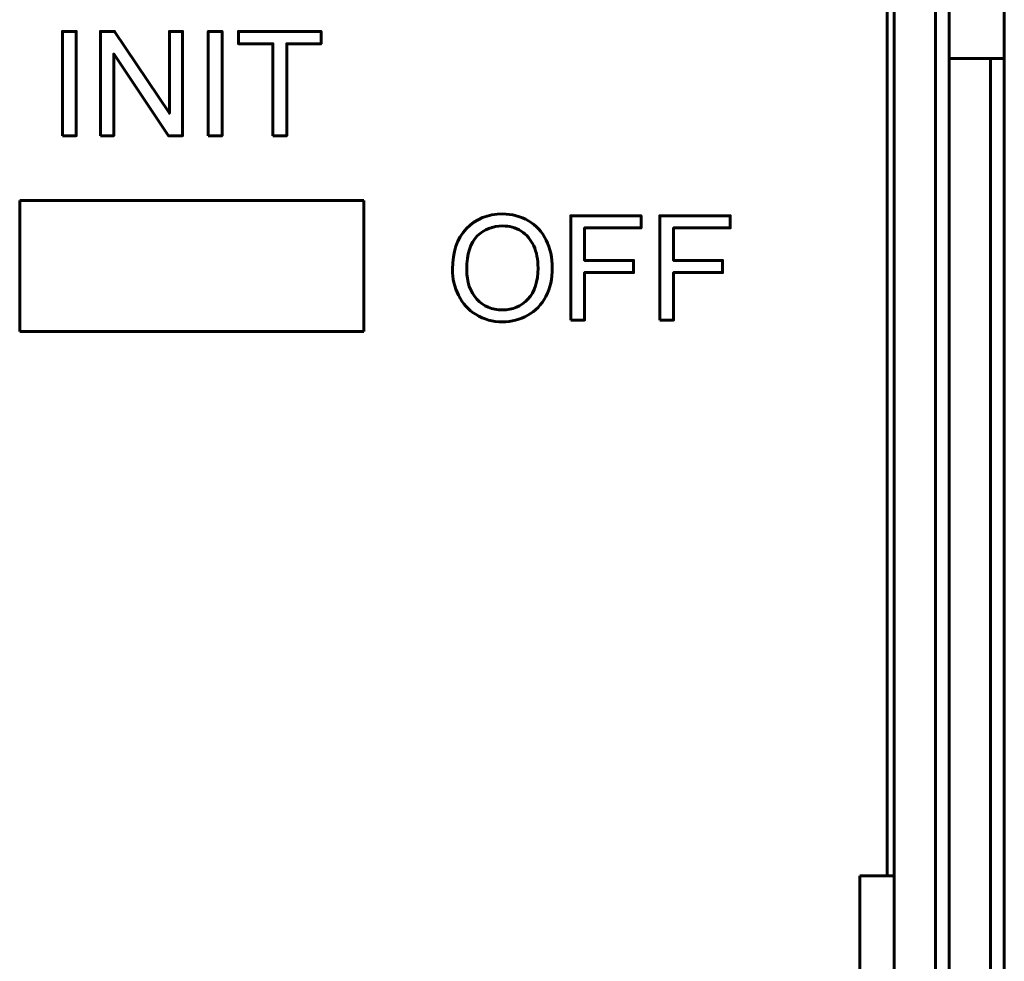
# Model space of a CAD drawing. Header units: millimetres. Extents: x -13 to 39, y -19 to 89.
# Tile 13 of 15: x 25 to 39, y 48 to 62. Entities that reach past the tile are written whole.
import ezdxf

# ---------------------------------------------------------------- set-up
doc = ezdxf.new("R2010")
doc.units = ezdxf.units.MM
doc.linetypes.add('K5LT_BASIC', pattern=[0])

msp = doc.modelspace()

# ---------------------------------------------------------------- linework, layer by layer
at = {"color": 150, "linetype": 'K5LT_BASIC', "lineweight": 60, "true_color": 0x0080ff}
for p, q in [((37.239, 49.238), (37.239, 71.638)), ((37.339, 49.238), (37.339, 66.558)), ((37.939, 66.558), (37.939, 46.338)), ((38.139, 46.03), (38.139, 66.302)), ((38.939, 61.118), (38.939, 66.238)), ((38.139, 61.118), (38.739, 61.118)), ((38.939, 61.118), (38.739, 61.118)), ((38.739, 61.118), (38.739, 8.557)), ((38.939, 61.118), (38.939, 8.557)), ((24.637, 59.051), (29.637, 59.051)), ((24.637, 57.151), (24.637, 59.051)), ((29.637, 59.051), (29.637, 57.151)), ((29.637, 57.151), (24.637, 57.151)), ((36.839, 47.238), (36.839, 49.238)), ((37.339, 49.238), (36.839, 49.238)), ((37.339, 47.238), (37.339, 49.238))]:
    msp.add_line(p, q, dxfattribs=at)
for points, knots in [([(25.258, 59.993), (25.258, 59.993), (25.258, 61.508), (25.258, 61.508), (25.459, 61.508), (25.459, 61.508), (25.459, 59.993), (25.459, 59.993), (25.258, 59.993), (25.258, 59.993)], [0, 0, 0, 0, 0.25, 0.25, 0.5, 0.5, 0.75, 0.75, 1, 1, 1, 1]), ([(25.81, 59.993), (25.81, 59.993), (25.81, 61.508), (25.81, 61.508), (26.016, 61.508), (26.016, 61.508), (26.812, 60.319), (26.812, 60.319), (26.812, 61.508), (26.812, 61.508), (27.004, 61.508), (27.004, 61.508), (27.004, 59.993), (27.004, 59.993), (26.798, 59.993), (26.798, 59.993), (26.003, 61.182), (26.003, 61.182), (26.003, 59.993), (26.003, 59.993), (25.81, 59.993), (25.81, 59.993)], [0, 0, 0, 0, 0.1, 0.1, 0.2, 0.2, 0.3, 0.3, 0.4, 0.4, 0.5, 0.5, 0.6, 0.6, 0.7, 0.7, 0.8, 0.8, 0.9, 0.9, 1, 1, 1, 1]), ([(27.375, 59.993), (27.375, 59.993), (27.375, 61.508), (27.375, 61.508), (27.576, 61.508), (27.576, 61.508), (27.576, 59.993), (27.576, 59.993), (27.375, 59.993), (27.375, 59.993)], [0, 0, 0, 0, 0.25, 0.25, 0.5, 0.5, 0.75, 0.75, 1, 1, 1, 1]), ([(28.314, 59.993), (28.314, 59.993), (28.314, 61.331), (28.314, 61.331), (27.815, 61.331), (27.815, 61.331), (27.815, 61.508), (27.815, 61.508), (29.015, 61.508), (29.015, 61.508), (29.015, 61.331), (29.015, 61.331), (28.515, 61.331), (28.515, 61.331), (28.515, 59.993), (28.515, 59.993), (28.314, 59.993), (28.314, 59.993)], [0, 0, 0, 0, 0.125, 0.125, 0.25, 0.25, 0.375, 0.375, 0.5, 0.5, 0.625, 0.625, 0.75, 0.75, 0.875, 0.875, 1, 1, 1, 1]), ([(30.923, 58.053), (30.923, 58.305), (30.991, 58.501), (31.126, 58.644), (31.261, 58.786), (31.435, 58.857), (31.649, 58.857), (31.789, 58.857), (31.915, 58.823), (32.028, 58.756), (32.14, 58.69), (32.226, 58.597), (32.285, 58.477), (32.344, 58.358), (32.373, 58.222), (32.373, 58.071), (32.373, 57.917), (32.342, 57.78), (32.28, 57.659), (32.218, 57.538), (32.13, 57.446), (32.017, 57.384), (31.903, 57.321), (31.78, 57.29), (31.648, 57.29), (31.505, 57.29), (31.378, 57.325), (31.265, 57.394), (31.153, 57.462), (31.068, 57.556), (31.01, 57.675), (30.952, 57.794), (30.923, 57.92), (30.923, 58.053)], [0, 0, 0, 0, 0.090909, 0.090909, 0.090909, 0.181818, 0.181818, 0.181818, 0.272727, 0.272727, 0.272727, 0.363636, 0.363636, 0.363636, 0.454545, 0.454545, 0.454545, 0.545455, 0.545455, 0.545455, 0.636364, 0.636364, 0.636364, 0.727273, 0.727273, 0.727273, 0.818182, 0.818182, 0.818182, 0.909091, 0.909091, 0.909091, 1, 1, 1, 1]), ([(32.642, 57.316), (32.642, 57.316), (32.642, 58.831), (32.642, 58.831), (33.664, 58.831), (33.664, 58.831), (33.664, 58.653), (33.664, 58.653), (32.843, 58.653), (32.843, 58.653), (32.843, 58.181), (32.843, 58.181), (33.554, 58.181), (33.554, 58.181), (33.554, 58.004), (33.554, 58.004), (32.843, 58.004), (32.843, 58.004), (32.843, 57.316), (32.843, 57.316), (32.642, 57.316), (32.642, 57.316)], [0, 0, 0, 0, 0.1, 0.1, 0.2, 0.2, 0.3, 0.3, 0.4, 0.4, 0.5, 0.5, 0.6, 0.6, 0.7, 0.7, 0.8, 0.8, 0.9, 0.9, 1, 1, 1, 1]), ([(33.935, 57.316), (33.935, 57.316), (33.935, 58.831), (33.935, 58.831), (34.957, 58.831), (34.957, 58.831), (34.957, 58.653), (34.957, 58.653), (34.136, 58.653), (34.136, 58.653), (34.136, 58.181), (34.136, 58.181), (34.847, 58.181), (34.847, 58.181), (34.847, 58.004), (34.847, 58.004), (34.136, 58.004), (34.136, 58.004), (34.136, 57.316), (34.136, 57.316), (33.935, 57.316), (33.935, 57.316)], [0, 0, 0, 0, 0.1, 0.1, 0.2, 0.2, 0.3, 0.3, 0.4, 0.4, 0.5, 0.5, 0.6, 0.6, 0.7, 0.7, 0.8, 0.8, 0.9, 0.9, 1, 1, 1, 1]), ([(31.131, 58.05), (31.131, 57.867), (31.18, 57.724), (31.278, 57.619), (31.376, 57.514), (31.499, 57.462), (31.647, 57.462), (31.798, 57.462), (31.922, 57.515), (32.02, 57.62), (32.117, 57.726), (32.166, 57.877), (32.166, 58.071), (32.166, 58.194), (32.145, 58.302), (32.103, 58.394), (32.062, 58.485), (32.001, 58.557), (31.921, 58.607), (31.84, 58.658), (31.75, 58.683), (31.65, 58.683), (31.509, 58.683), (31.386, 58.634), (31.284, 58.537), (31.182, 58.44), (31.131, 58.277), (31.131, 58.05)], [0, 0, 0, 0, 0.111111, 0.111111, 0.111111, 0.222222, 0.222222, 0.222222, 0.333333, 0.333333, 0.333333, 0.444444, 0.444444, 0.444444, 0.555556, 0.555556, 0.555556, 0.666667, 0.666667, 0.666667, 0.777778, 0.777778, 0.777778, 0.888889, 0.888889, 0.888889, 1, 1, 1, 1])]:
    msp.add_open_spline(points, degree=3, knots=knots, dxfattribs=at)

doc.saveas('drawing.dxf')
